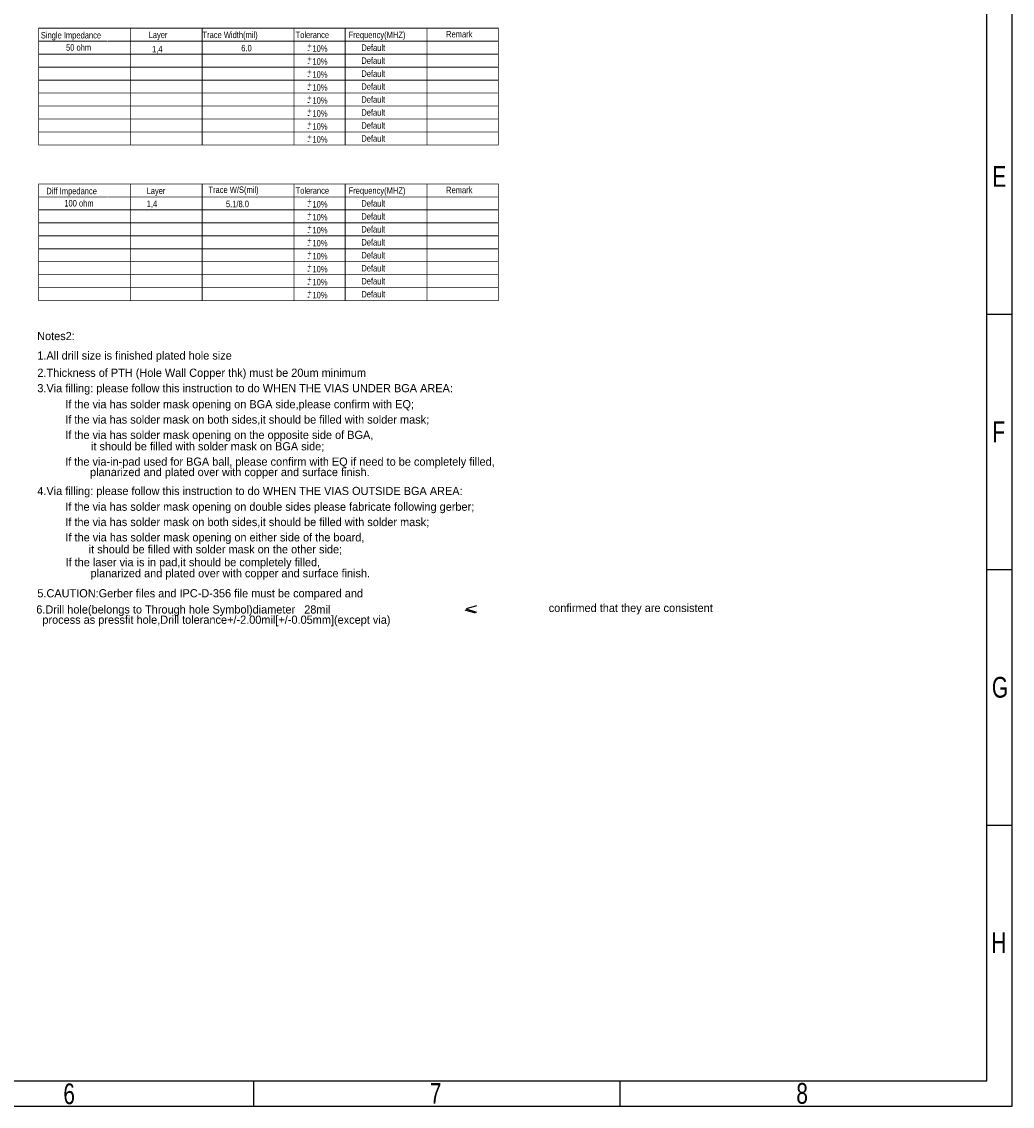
# Model space of a CAD drawing. Extents: x -119 to 465, y -80 to 330.
# Tile 20 of 22: x 271 to 465, y -80 to 132. Entities that reach past the tile are written whole.
import ezdxf

# ---------------------------------------------------------------- set-up
doc = ezdxf.new("R2010")
doc.units = 0
doc.layers.add('BOARD_GEOMETRY_DIMENSION', color=2, linetype='CONTINUOUS')
doc.layers.add('BOARD_GEOMETRY_SILKSCREEN_TOP', color=1, linetype='CONTINUOUS')

msp = doc.modelspace()

# ---------------------------------------------------------------- linework, layer by layer
at = {"layer": 'BOARD_GEOMETRY_DIMENSION'}
msp.add_lwpolyline([(-118.745, -80.01), (465.254848, -80.01), (465.254848, 329.990196), (-118.745, 329.990196)], close=True, dxfattribs=at)
for points in [[(460.254858, -75.01001), (460.254858, 311.339992)], [(465.254848, 74.990198), (460.254858, 74.990198)], [(465.254848, 24.990298), (460.254858, 24.990298)], [(360.154982, 16.545052), (358.154986, 17.145)], [(360.35488, 17.9451), (358.354884, 17.344898), (360.35488, 16.74495)], [(465.254848, -25.01011), (460.254858, -25.01011)], [(-113.74501, -75.01001), (460.254858, -75.01001)], [(316.755018, -80.01), (316.755018, -75.01001)], [(388.504938, -80.01), (388.504938, -75.01001)]]:
    msp.add_lwpolyline(points, dxfattribs=at)
at = {"layer": 'BOARD_GEOMETRY_DIMENSION', "const_width": 0.151892}
for points in [[(274.663154, 131.033774), (364.662974, 131.033774), (364.662974, 120.873774), (274.663154, 120.873774)], [(274.663154, 100.553774), (364.662974, 100.553774), (364.662974, 90.393774), (274.663154, 90.393774)]]:
    msp.add_lwpolyline(points, close=True, dxfattribs=at)
for points in [[(292.663118, 131.033774), (292.663118, 120.919494)], [(306.66309, 131.033774), (306.66309, 120.919494)], [(324.663054, 131.033774), (324.663054, 120.919494)], [(334.663034, 131.033774), (334.663034, 120.919494)], [(350.663002, 131.033774), (350.663002, 120.919494)], [(288.199068, 128.493774), (274.663154, 128.493774)], [(288.25317, 128.493774), (364.662974, 128.493774)], [(274.663154, 125.953774), (364.662974, 125.953774)], [(274.663154, 123.413774), (364.662974, 123.413774)], [(364.662974, 120.873774), (364.662974, 118.333774), (274.663154, 118.333774), (274.663154, 120.873774)], [(292.663118, 120.919494), (292.663118, 118.333774)], [(306.66309, 120.919494), (306.66309, 118.333774)], [(324.663054, 120.873774), (324.663054, 118.333774)], [(334.663034, 120.919494), (334.663034, 118.333774)], [(350.663002, 120.919494), (350.663002, 118.333774)], [(364.662974, 118.333774), (364.662974, 115.793774), (274.663154, 115.793774), (274.663154, 118.333774)], [(292.663118, 118.379494), (292.663118, 115.793774)], [(306.66309, 118.379494), (306.66309, 115.793774)], [(324.663054, 118.333774), (324.663054, 115.793774)], [(334.663034, 118.379494), (334.663034, 115.793774)], [(350.663002, 118.379494), (350.663002, 115.793774)], [(364.662974, 115.793774), (364.662974, 113.253774), (274.663154, 113.253774), (274.663154, 115.793774)], [(292.663118, 115.839494), (292.663118, 113.253774)], [(306.66309, 115.839494), (306.66309, 113.253774)], [(324.663054, 115.793774), (324.663054, 113.253774)], [(334.663034, 115.839494), (334.663034, 113.253774)], [(350.663002, 115.839494), (350.663002, 113.253774)], [(364.662974, 113.253774), (364.662974, 110.713774), (274.663154, 110.713774), (274.663154, 113.253774)], [(292.663118, 113.299494), (292.663118, 110.713774)], [(306.66309, 113.299494), (306.66309, 110.713774)], [(324.663054, 113.253774), (324.663054, 110.713774)], [(334.663034, 113.299494), (334.663034, 110.713774)], [(350.663002, 113.299494), (350.663002, 110.713774)], [(364.662974, 110.713774), (364.662974, 108.173774), (274.663154, 108.173774), (274.663154, 110.713774)], [(292.663118, 110.759494), (292.663118, 108.173774)], [(306.66309, 110.759494), (306.66309, 108.173774)], [(324.663054, 110.713774), (324.663054, 108.173774)], [(334.663034, 110.759494), (334.663034, 108.173774)], [(350.663002, 110.759494), (350.663002, 108.173774)], [(292.663118, 100.553774), (292.663118, 90.399616)], [(306.66309, 100.553774), (306.66309, 90.399616)], [(324.663054, 100.553774), (324.663054, 90.399616)], [(334.663034, 100.553774), (334.663034, 90.399616)], [(350.663002, 100.553774), (350.663002, 90.399616)], [(288.199068, 98.013774), (274.663154, 98.013774)], [(288.25317, 98.013774), (364.662974, 98.013774)], [(274.663154, 95.473774), (364.662974, 95.473774)], [(274.663154, 92.933774), (364.662974, 92.933774)], [(364.662974, 90.393774), (364.662974, 87.853774), (274.663154, 87.853774), (274.663154, 90.393774)], [(292.663118, 90.399616), (292.663118, 87.853774)], [(306.66309, 90.393774), (306.66309, 87.853774)], [(324.663054, 90.399616), (324.663054, 87.853774)], [(334.663034, 90.399616), (334.663034, 87.853774)], [(350.663002, 90.399616), (350.663002, 87.853774)], [(364.662974, 87.853774), (364.662974, 85.313774), (274.663154, 85.313774), (274.663154, 87.853774)], [(292.663118, 87.859616), (292.663118, 85.313774)], [(306.66309, 87.853774), (306.66309, 85.313774)], [(324.663054, 87.859616), (324.663054, 85.313774)], [(334.663034, 87.859616), (334.663034, 85.313774)], [(350.663002, 87.859616), (350.663002, 85.313774)], [(364.662974, 85.313774), (364.662974, 82.773774), (274.663154, 82.773774), (274.663154, 85.313774)], [(292.663118, 85.319616), (292.663118, 82.773774)], [(306.66309, 85.313774), (306.66309, 82.773774)], [(324.663054, 85.319616), (324.663054, 82.773774)], [(334.663034, 85.319616), (334.663034, 82.773774)], [(350.663002, 85.319616), (350.663002, 82.773774)], [(364.662974, 82.773774), (364.662974, 80.233774), (274.663154, 80.233774), (274.663154, 82.773774)], [(292.663118, 82.779616), (292.663118, 80.233774)], [(306.66309, 82.773774), (306.66309, 80.233774)], [(324.663054, 82.779616), (324.663054, 80.233774)], [(334.663034, 82.779616), (334.663034, 80.233774)], [(350.663002, 82.779616), (350.663002, 80.233774)], [(364.662974, 80.233774), (364.662974, 77.693774), (274.663154, 77.693774), (274.663154, 80.233774)], [(292.663118, 80.239616), (292.663118, 77.693774)], [(306.66309, 80.233774), (306.66309, 77.693774)], [(324.663054, 80.239616), (324.663054, 77.693774)], [(334.663034, 80.239616), (334.663034, 77.693774)], [(350.663002, 80.239616), (350.663002, 77.693774)]]:
    msp.add_lwpolyline(points, dxfattribs=at)
at = {"layer": 'BOARD_GEOMETRY_SILKSCREEN_TOP'}
msp.add_lwpolyline([(-118.745, -80.01), (465.254848, -80.01), (465.254848, 329.990196), (-118.745, 329.990196)], close=True, dxfattribs=at)
for points in [[(460.254858, -75.01001), (460.254858, 311.339992)], [(465.254848, 74.990198), (460.254858, 74.990198)], [(465.254848, 24.990298), (460.254858, 24.990298)], [(465.254848, -25.01011), (460.254858, -25.01011)], [(-113.74501, -75.01001), (460.254858, -75.01001)], [(316.755018, -80.01), (316.755018, -75.01001)], [(388.504938, -80.01), (388.504938, -75.01001)]]:
    msp.add_lwpolyline(points, dxfattribs=at)

# ---------------------------------------------------------------- texts
at = {"layer": 'BOARD_GEOMETRY_DIMENSION'}
for s, height, width, p in [('Single Impedance', 1.27, 0.84, (275.091398, 129.030476)), ('Layer', 1.27, 0.84, (296.191432, 129.096262)), ('Trace Width(mil)', 1.27, 0.84, (306.732686, 129.096262)), ('Tolerance', 1.27, 0.84, (324.960996, 129.096262)), ('Frequency(MHZ)', 1.27, 0.84, (335.330546, 129.096262)), ('Remark', 1.27, 0.84, (354.417376, 129.230374)), ('50 ohm', 1.27, 0.84, (280.017474, 126.63043)), ('1,4', 1.27, 0.84, (296.856658, 126.296166)), ('6.0', 1.27, 0.84, (314.321698, 126.496318)), ('+', 1.27, 0.84, (327.241154, 126.9238)), ('10%', 1.27, 0.84, (328.257154, 126.4158)), ('Default', 1.27, 0.84, (337.826096, 126.596394)), ('+', 1.27, 0.84, (327.241154, 124.3838)), ('-', 1.27, 0.84, (327.241154, 126.1618)), ('Default', 1.27, 0.84, (337.826096, 124.056394)), ('-', 1.27, 0.84, (327.241154, 123.6218)), ('10%', 1.27, 0.84, (328.257154, 123.8758)), ('+', 1.27, 0.84, (327.241154, 121.8438)), ('-', 1.27, 0.84, (327.241154, 121.0818)), ('10%', 1.27, 0.84, (328.257154, 121.3358)), ('Default', 1.27, 0.84, (337.826096, 121.516394)), ('+', 1.27, 0.84, (327.241154, 119.3038)), ('-', 1.27, 0.84, (327.241154, 118.5418)), ('10%', 1.27, 0.84, (328.257154, 118.7958)), ('Default', 1.27, 0.84, (337.826096, 118.976394)), ('+', 1.27, 0.84, (327.241154, 116.7638)), ('10%', 1.27, 0.84, (328.257154, 116.2558)), ('Default', 1.27, 0.84, (337.826096, 116.436394)), ('+', 1.27, 0.84, (327.241154, 114.2238)), ('-', 1.27, 0.84, (327.241154, 116.0018)), ('10%', 1.27, 0.84, (328.257154, 113.7158)), ('Default', 1.27, 0.84, (337.826096, 113.896394)), ('+', 1.27, 0.84, (327.241154, 111.6838)), ('-', 1.27, 0.84, (327.241154, 113.4618)), ('Default', 1.27, 0.84, (337.826096, 111.356394)), ('-', 1.27, 0.84, (327.241154, 110.9218)), ('10%', 1.27, 0.84, (328.257154, 111.1758)), ('+', 1.27, 0.84, (327.241154, 109.1438)), ('-', 1.27, 0.84, (327.241154, 108.3818)), ('10%', 1.27, 0.84, (328.257154, 108.6358)), ('Default', 1.27, 0.84, (337.826096, 108.816394)), ('E', 4.064, 0.75, (461.354932, 99.989894)), ('Diff Impedance', 1.27, 0.84, (276.156674, 98.53041)), ('Layer', 1.27, 0.84, (295.791382, 98.576384)), ('Trace W/S(mil)', 1.27, 0.84, (307.898038, 98.776282)), ('Tolerance', 1.27, 0.84, (324.960996, 98.616262)), ('Frequency(MHZ)', 1.27, 0.84, (335.330546, 98.616262)), ('Remark', 1.27, 0.84, (354.417376, 98.730308)), ('100 ohm', 1.27, 0.84, (279.684988, 96.130364)), ('1,4', 1.27, 0.84, (295.804336, 96.01962)), ('5.1/8.0', 1.27, 0.84, (311.326276, 95.996252)), ('+', 1.27, 0.84, (327.241154, 96.4438)), ('-', 1.27, 0.84, (327.241154, 95.6818)), ('10%', 1.27, 0.84, (328.257154, 95.9358)), ('Default', 1.27, 0.84, (337.826096, 96.116394)), ('+', 1.27, 0.84, (327.241154, 93.9038)), ('-', 1.27, 0.84, (327.241154, 93.1418)), ('10%', 1.27, 0.84, (328.257154, 93.3958)), ('Default', 1.27, 0.84, (337.826096, 93.576394)), ('+', 1.27, 0.84, (327.241154, 91.3638)), ('10%', 1.27, 0.84, (328.257154, 90.8558)), ('Default', 1.27, 0.84, (337.826096, 91.036394)), ('+', 1.27, 0.84, (327.241154, 88.8238)), ('-', 1.27, 0.84, (327.241154, 90.6018)), ('10%', 1.27, 0.84, (328.257154, 88.3158)), ('Default', 1.27, 0.84, (337.826096, 88.496394)), ('+', 1.27, 0.84, (327.241154, 86.2838)), ('-', 1.27, 0.84, (327.241154, 88.0618)), ('10%', 1.27, 0.84, (328.257154, 85.7758)), ('Default', 1.27, 0.84, (337.826096, 85.956394)), ('-', 1.27, 0.84, (327.241154, 85.5218)), ('+', 1.27, 0.84, (327.241154, 83.7438)), ('-', 1.27, 0.84, (327.241154, 82.9818)), ('10%', 1.27, 0.84, (328.257154, 83.2358)), ('Default', 1.27, 0.84, (337.826096, 83.416394)), ('+', 1.27, 0.84, (327.241154, 81.2038)), ('-', 1.27, 0.84, (327.241154, 80.4418)), ('10%', 1.27, 0.84, (328.257154, 80.6958)), ('Default', 1.27, 0.84, (337.826096, 80.876394)), ('+', 1.27, 0.84, (327.241154, 78.6638)), ('10%', 1.27, 0.84, (328.257154, 78.1558)), ('Default', 1.27, 0.84, (337.826096, 78.336394)), ('-', 1.27, 0.84, (327.241154, 77.9018)), ('F', 4.064, 0.75, (461.354932, 49.989994)), ('G', 4.064, 0.75, (461.258412, -0.009906)), ('H', 4.064, 0.75, (461.155034, -50.009806)), ('6', 4.064, 0.75, (279.50033, -79.59979)), ('7', 4.064, 0.75, (351.22993, -79.510128)), ('8', 4.064, 0.75, (422.97985, -79.510128))]:
    msp.add_text(s, height=height, dxfattribs=dict(at, width=width)).set_placement(p)
for s, p in [('Notes2:', (274.364958, 69.980048)), ('1.All drill size is finished plated hole size', (274.40509, 66.170048)), ('2.Thickness of PTH (Hole Wall Copper thk) must be 20um minimum', (274.40509, 62.79007)), ('3.Via filling: please follow this instruction to do WHEN THE VIAS UNDER BGA AREA:', (274.40509, 59.77001)), ('If the via has solder mask opening on BGA side,please confirm with EQ;', (279.865074, 56.630062)), ('If the via has solder mask on both sides,it should be filled with solder mask;', (279.865074, 53.630068)), ('If the via has solder mask opening on the opposite side of BGA,', (279.865074, 50.630074)), ('it should be filled with solder mask on BGA side;', (284.904942, 48.390048)), ('If the via-in-pad used for BGA ball, please confirm with EQ if need to be completely filled,', (279.854914, 45.390054)), ('planarized and plated over with copper and surface finish.', (284.72511, 43.349926)), ('4.Via filling: please follow this instruction to do WHEN THE VIAS OUTSIDE BGA AREA:', (274.40509, 39.649908)), ('If the via has solder mask opening on double sides please fabricate following gerber;', (279.87498, 36.569904)), ('If the via has solder mask on both sides,it should be filled with solder mask;', (279.87498, 33.56991)), ('If the via has solder mask opening on either side of the board,', (279.904952, 30.569916)), ('it should be filled with solder mask on the other side;', (284.465014, 28.230068)), ('If the laser via is in pad,it should be completely filled,', (279.925018, 25.70988)), ('planarized and plated over with copper and surface finish.', (284.824932, 23.550118)), ('5.CAUTION:Gerber files and IPC-D-356 file must be compared and', (274.40509, 19.617944)), ('6.Drill hole(belongs to Through hole Symbol)diameter   28mil', (274.198334, 16.454882)), ('confirmed that they are consistent', (374.504966, 16.75003)), ('  process as pressfit hole,Drill tolerance+/-2.00mil[+/-0.05mm](except via)', (274.198334, 14.448282))]:
    msp.add_text(s, height=1.6002, dxfattribs=at).set_placement(p)
at = {"layer": 'BOARD_GEOMETRY_SILKSCREEN_TOP', "width": 0.75}
for s, p in [('E', (461.354932, 99.989894)), ('F', (461.354932, 49.989994)), ('G', (461.258412, -0.009906)), ('H', (461.155034, -50.009806)), ('6', (279.50033, -79.59979)), ('7', (351.22993, -79.510128)), ('8', (422.97985, -79.510128))]:
    msp.add_text(s, height=4.064, dxfattribs=at).set_placement(p)

doc.saveas('drawing.dxf')
